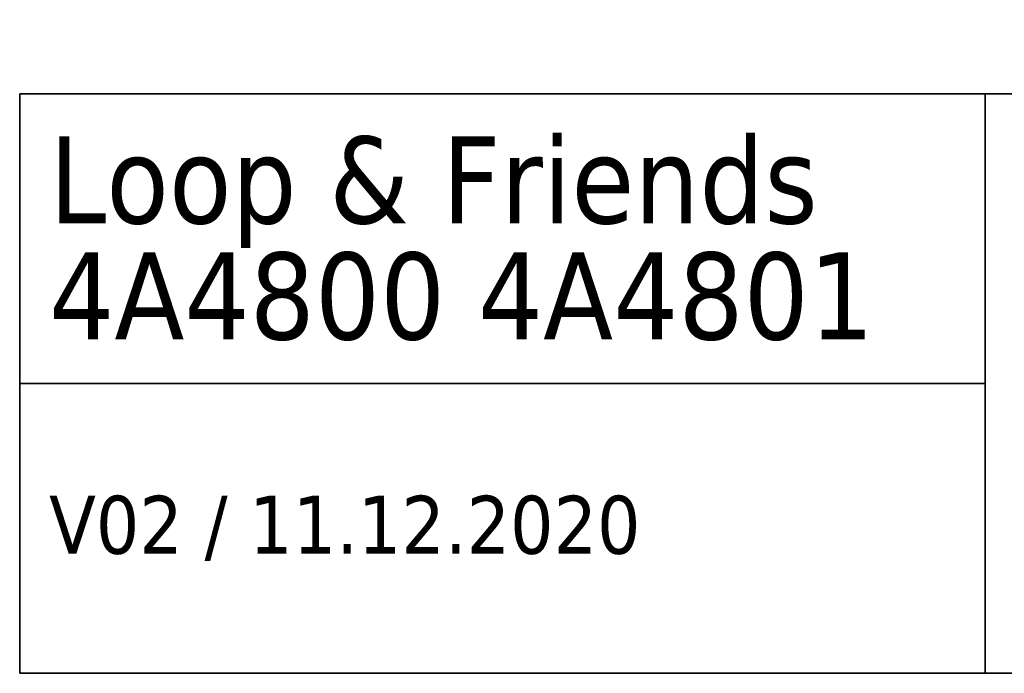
# Model space of a CAD drawing. Header units: millimetres. Extents: x 46 to 292, y 5 to 169.
# Tile 2 of 5: x 192 to 243, y 5 to 39. Entities that reach past the tile are written whole.
import ezdxf

# ---------------------------------------------------------------- set-up
doc = ezdxf.new("R2010")
doc.units = ezdxf.units.MM
doc.layers.add('253', color=7, linetype='Continuous', true_color=0xffffff)
doc.styles.add('Tahoma', font='Tahoma')

# ---------------------------------------------------------------- blocks, each defined once
blk = doc.blocks.new('TabularNote1')
at = {"layer": '253', "color": 163, "linetype": 'Continuous', "lineweight": 35}
for p, q in [((-100, 30), (-50, 30)), ((-100, 30), (-100, 15)), ((-50, 30), (-50, 15)), ((-50, 30), (0, 30)), ((-100, 15), (-50, 15)), ((-100, 15), (-100, 0)), ((-50, 15), (-50, 0)), ((-100, 0), (-50, 0)), ((-50, 0), (0, 0))]:
    blk.add_line(p, q, dxfattribs=at)
at = {"layer": '253', "color": 18, "linetype": 'Continuous', "lineweight": 13, "char_height": 3, "attachment_point": 4, "line_spacing_factor": 0.801055, "style": 'Tahoma'}
for s, insert in [('\\fTahoma|b0|i0;\\W1.0000;\\H1.50x;Loop & Friends\\H1.00x;\\P4A4800 4A4801', (-98.475, 22.5)), ('\\fTahoma|b0|i0;\\W1.0000;V02 / 11.12.2020', (-98.475, 7.5))]:
    blk.add_mtext(s, dxfattribs=dict(at, insert=insert))

msp = doc.modelspace()

# ---------------------------------------------------------------- block references
at = {"layer": '253', "color": 163, "linetype": 'Continuous', "lineweight": 70}
msp.add_blockref('TabularNote1', (292, 5), dxfattribs=at)

doc.saveas('drawing.dxf')
